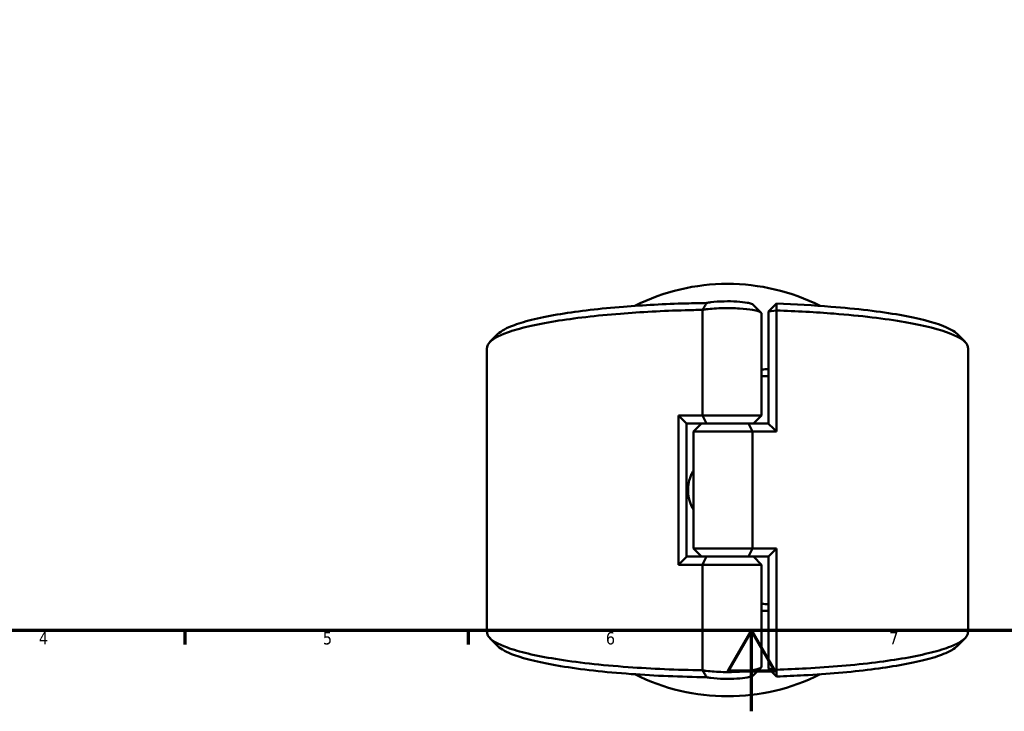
# Model space of a CAD drawing. Header units: millimetres. Extents: x 0 to 898, y 0 to 835.
# Tile 2 of 10: x 239 to 483, y 0 to 171. Entities that reach past the tile are written whole.
import ezdxf

# ---------------------------------------------------------------- set-up
doc = ezdxf.new("R2010")
doc.units = ezdxf.units.MM
doc.layers.add('Border (ANSI)', color=7, linetype='Continuous', lineweight=70)
doc.layers.add('Visible (ANSI)', color=7, linetype='Continuous', lineweight=50)
doc.styles.add('Note Text (ANSI)', font='tahoma.ttf')

# ---------------------------------------------------------------- blocks, each defined once
blk = doc.blocks.new('Borders Default Border')
at = {"layer": 'Border (ANSI)'}
for p, q in [((280.33, 20), (280.33, 16.55)), ((350.42, 20), (350.42, 16.55))]:
    blk.add_line(p, q, dxfattribs=at)
at = {"layer": 'Border (ANSI)', "flags": 128}
for points in [[(20, 20), (20, 574), (821, 574), (821, 20), (20, 20)], [(420.5, 0), (420.5, 20), (414.73, 10), (426.27, 10), (420.5, 20)]]:
    blk.add_lwpolyline(points, dxfattribs=at)
at = {"layer": 'Border (ANSI)', "char_height": 3.05, "attachment_point": 7, "style": 'Note Text (ANSI)'}
for s, insert in [('4', (244.23, 16.55)), ('5', (314.48, 16.49)), ('6', (384.49, 16.49)), ('7', (454.6, 16.55))]:
    blk.add_mtext(s, dxfattribs=dict(at, insert=insert))

msp = doc.modelspace()

# ---------------------------------------------------------------- linework, layer by layer
at = {"layer": 'Visible (ANSI)'}
for p, q in [((424.741, 98.849), (426.741, 100.81)), ((408.401, 99.265), (408.401, 73.158)), ((423.031, 73.158), (423.031, 98.343)), ((426.706, 99.131), (424.741, 98.849)), ((424.741, 98.849), (424.741, 71.128)), ((426.706, 69.158), (426.706, 99.131)), ((355.091, 19.558), (355.091, 89.858)), ((474.091, 19.558), (474.091, 89.858)), ((402.476, 73.158), (402.476, 36.258)), ((402.476, 73.158), (408.401, 73.158)), ((408.401, 73.158), (423.031, 73.158)), ((421.031, 71.158), (423.031, 73.158)), ((404.441, 71.189), (404.441, 38.228)), ((409.411, 71.158), (404.441, 71.158)), ((408.151, 71.158), (406.151, 69.158)), ((419.771, 71.158), (409.411, 71.158)), ((409.411, 71.158), (419.771, 71.158)), ((419.771, 71.158), (424.741, 71.158)), ((420.781, 69.158), (406.151, 69.158)), ((406.151, 40.258), (406.151, 69.158)), ((426.706, 69.158), (420.781, 69.158)), ((420.781, 40.258), (420.781, 69.158)), ((406.151, 40.258), (420.781, 40.258)), ((408.151, 38.258), (406.151, 40.258)), ((420.781, 40.258), (426.706, 40.258)), ((426.706, 10.285), (426.706, 40.258)), ((404.441, 38.258), (409.411, 38.258)), ((409.411, 38.258), (419.771, 38.258)), ((419.771, 38.258), (409.411, 38.258)), ((424.741, 38.258), (419.771, 38.258)), ((421.031, 38.258), (423.031, 36.258)), ((424.741, 38.289), (424.741, 10.567)), ((408.401, 36.258), (402.476, 36.258)), ((423.031, 36.258), (408.401, 36.258)), ((408.401, 36.258), (408.401, 10.151)), ((423.031, 11.073), (423.031, 36.258)), ((424.741, 10.567), (426.706, 10.285)), ((426.741, 8.606), (424.741, 10.567))]:
    msp.add_line(p, q, dxfattribs=at)
for start, end in [(63.2707, 116.7293), (243.2707, 296.7293)]:
    msp.add_arc((414.591, 54.708), 51, start, end, dxfattribs=at)
for points, knots in [([(409.419, 100.98), (407.75, 100.956), (406.088, 100.92), (399.036, 100.719), (393.773, 100.442), (385.975, 99.822), (383.209, 99.554), (377.999, 98.947), (375.555, 98.609), (370.909, 97.848), (368.735, 97.421), (364.902, 96.512), (363.243, 96.03), (359.933, 94.822), (358.564, 94.076), (357.803, 93.315)], [-3.05148, -3.05148, -3.05148, -3.05148, -2.964022, -2.964022, -2.6775194, -2.6775194, -2.5089885, -2.5089885, -2.3404576, -2.3404576, -2.1607971, -2.1607971, -1.9811367, -1.9811367, -1.7281965, -1.7281965, -1.7281965, -1.7281965]), ([(409.419, 100.98), (409.245, 100.7), (409.075, 100.417), (408.743, 99.851), (408.58, 99.565), (408.421, 99.279)], [-0.27250259, -0.27250259, -0.27250259, -0.27250259, -0.13662256, -0.13662256, 0, 0, 0, 0]), ([(420.951, 100.529), (420.865, 100.616), (420.709, 100.7), (420.489, 100.78), (420.228, 100.875), (419.876, 100.964), (418.766, 101.167), (417.892, 101.265), (415.926, 101.387), (414.829, 101.408), (412.567, 101.361), (411.413, 101.282), (410.083, 101.106), (409.726, 101.046), (409.419, 100.98)], [1.7278188, 1.7278188, 1.7278188, 1.7278188, 1.9824816, 1.9824816, 1.9824816, 2.2850436, 2.2850436, 2.7691427, 2.7691427, 3.270659, 3.270659, 3.8358654, 3.8358654, 4.0759765, 4.0759765, 4.0759765, 4.0759765]), ([(426.706, 99.131), (426.712, 99.411), (426.718, 99.691), (426.73, 100.251), (426.735, 100.531), (426.741, 100.81)], [-0.26328472, -0.26328472, -0.26328472, -0.26328472, -0.13166724, -0.13166724, 0, 0, 0, 0]), ([(471.379, 93.315), (470.718, 93.975), (469.603, 94.624), (465.519, 96.262), (461.823, 97.206), (452.388, 98.86), (446.577, 99.558), (435.905, 100.4), (431.386, 100.651), (426.741, 100.81)], [-1.4133962, -1.4133962, -1.4133962, -1.4133962, -1.1940112, -1.1940112, -0.8347845, -0.8347845, -0.4610233, -0.4610233, -0.2129992, -0.2129992, -0.2129992, -0.2129992]), ([(355.092, 89.858), (355.092, 90.211), (355.215, 90.563), (355.463, 90.913), (356.135, 91.864), (357.722, 92.798), (361.58, 94.19), (363.306, 94.688), (367.286, 95.625), (369.539, 96.065), (374.346, 96.85), (376.872, 97.199), (382.253, 97.823), (385.108, 98.1), (393.149, 98.738), (398.572, 99.024), (405.55, 99.223), (406.973, 99.255), (408.401, 99.279)], [1.5655254, 1.5655254, 1.5655254, 1.5655254, 1.6774634, 1.6774634, 1.6774634, 1.9811367, 1.9811367, 2.1607971, 2.1607971, 2.3404576, 2.3404576, 2.5089885, 2.5089885, 2.6775194, 2.6775194, 2.964022, 2.964022, 3.0368082, 3.0368082, 3.0368082, 3.0368082]), ([(408.401, 99.265), (408.694, 99.317), (409.011, 99.365), (410.558, 99.565), (412.026, 99.666), (414.893, 99.725), (416.28, 99.698), (418.785, 99.544), (419.911, 99.42), (421.371, 99.161), (421.844, 99.047), (422.206, 98.925), (422.568, 98.803), (422.818, 98.672), (423.001, 98.474), (423.031, 98.408), (423.03, 98.343)], [-3.9930707, -3.9930707, -3.9930707, -3.9930707, -3.8358654, -3.8358654, -3.270659, -3.270659, -2.7691427, -2.7691427, -2.2850436, -2.2850436, -1.9824816, -1.9824816, -1.9824816, -1.6799197, -1.6799197, -1.5336535, -1.5336535, -1.5336535, -1.5336535]), ([(426.706, 99.131), (431.629, 98.968), (436.423, 98.704), (447.549, 97.828), (453.552, 97.108), (463.319, 95.404), (467.16, 94.43), (472.049, 92.493), (473.437, 91.551), (473.909, 90.597), (474.03, 90.351), (474.091, 90.105), (474.09, 89.858)], [0.2061334, 0.2061334, 0.2061334, 0.2061334, 0.4610233, 0.4610233, 0.8347845, 0.8347845, 1.1940112, 1.1940112, 1.4977294, 1.4977294, 1.4977294, 1.5760673, 1.5760673, 1.5760673, 1.5760673]), ([(406.153, 49.852), (405.944, 50.213), (405.757, 50.589), (405.099, 52.175), (404.853, 53.481), (404.853, 55.935), (405.099, 57.241), (405.757, 58.828), (405.944, 59.204), (406.153, 59.565)], [2.45758604, 2.45758604, 2.45758604, 2.45758604, 2.57650042, 2.57650042, 2.94458817, 2.94458817, 3.31267592, 3.31267592, 3.43159031, 3.43159031, 3.43159031, 3.43159031]), ([(408.401, 10.138), (402.072, 10.243), (395.85, 10.512), (383.329, 11.417), (377.179, 12.104), (367.059, 13.756), (363.015, 14.708), (357.722, 16.619), (356.135, 17.553), (355.463, 18.503), (355.215, 18.853), (355.092, 19.206), (355.092, 19.558)], [-3.0368082, -3.0368082, -3.0368082, -3.0368082, -2.7142273, -2.7142273, -2.3404576, -2.3404576, -1.9811367, -1.9811367, -1.6774634, -1.6774634, -1.6774634, -1.5655254, -1.5655254, -1.5655254, -1.5655254]), ([(474.09, 19.558), (474.091, 19.312), (474.03, 19.065), (473.909, 18.819), (473.437, 17.866), (472.049, 16.924), (468.485, 15.511), (466.864, 15.005), (463.085, 14.047), (460.926, 13.595), (456.287, 12.785), (453.835, 12.424), (448.589, 11.77), (445.794, 11.479), (440.033, 10.983), (437.075, 10.775), (431.636, 10.475), (429.187, 10.367), (426.706, 10.285)], [-1.5760673, -1.5760673, -1.5760673, -1.5760673, -1.4977294, -1.4977294, -1.4977294, -1.1940112, -1.1940112, -1.0143978, -1.0143978, -0.8347845, -0.8347845, -0.6662728, -0.6662728, -0.4977611, -0.4977611, -0.3345939, -0.3345939, -0.2061334, -0.2061334, -0.2061334, -0.2061334]), ([(357.803, 16.101), (358.564, 15.34), (359.933, 14.595), (364.617, 12.885), (368.513, 11.961), (378.293, 10.359), (384.249, 9.692), (396.649, 8.795), (402.984, 8.529), (409.419, 8.437)], [1.7281965, 1.7281965, 1.7281965, 1.7281965, 1.9811367, 1.9811367, 2.3404576, 2.3404576, 2.7142273, 2.7142273, 3.05148, 3.05148, 3.05148, 3.05148]), ([(426.741, 8.606), (429.018, 8.684), (431.265, 8.784), (436.419, 9.069), (439.288, 9.27), (444.873, 9.752), (447.581, 10.035), (452.659, 10.669), (455.03, 11.02), (459.511, 11.805), (461.593, 12.244), (465.231, 13.173), (466.787, 13.663), (469.603, 14.793), (470.718, 15.441), (471.379, 16.101)], [0.2129992, 0.2129992, 0.2129992, 0.2129992, 0.3345939, 0.3345939, 0.4977611, 0.4977611, 0.6662728, 0.6662728, 0.8347845, 0.8347845, 1.0143978, 1.0143978, 1.1940112, 1.1940112, 1.4133962, 1.4133962, 1.4133962, 1.4133962]), ([(423.03, 11.073), (423.031, 11.008), (423.001, 10.943), (422.818, 10.744), (422.568, 10.613), (422.206, 10.491), (421.844, 10.369), (421.371, 10.256), (419.911, 9.997), (418.785, 9.873), (416.28, 9.718), (414.893, 9.691), (412.026, 9.75), (410.558, 9.851), (409.011, 10.052), (408.694, 10.1), (408.401, 10.151)], [1.5336535, 1.5336535, 1.5336535, 1.5336535, 1.6799197, 1.6799197, 1.9824816, 1.9824816, 1.9824816, 2.2850436, 2.2850436, 2.7691427, 2.7691427, 3.270659, 3.270659, 3.8358654, 3.8358654, 3.9930707, 3.9930707, 3.9930707, 3.9930707]), ([(408.421, 10.137), (408.578, 9.855), (408.739, 9.573), (409.07, 9.007), (409.243, 8.72), (409.419, 8.437)], [-0.27255075, -0.27255075, -0.27255075, -0.27255075, -0.13768979, -0.13768979, 0, 0, 0, 0]), ([(426.741, 8.606), (426.735, 8.886), (426.73, 9.166), (426.718, 9.725), (426.712, 10.005), (426.706, 10.285)], [-0.26328429, -0.26328429, -0.26328429, -0.26328429, -0.13161625, -0.13161625, 0, 0, 0, 0]), ([(409.419, 8.437), (409.726, 8.371), (410.083, 8.311), (411.413, 8.135), (412.567, 8.055), (414.829, 8.008), (415.926, 8.03), (417.892, 8.152), (418.766, 8.249), (419.876, 8.453), (420.228, 8.541), (420.489, 8.636), (420.709, 8.716), (420.865, 8.801), (420.951, 8.887)], [-4.0759765, -4.0759765, -4.0759765, -4.0759765, -3.8358654, -3.8358654, -3.270659, -3.270659, -2.7691427, -2.7691427, -2.2850436, -2.2850436, -1.9824816, -1.9824816, -1.9824816, -1.7278188, -1.7278188, -1.7278188, -1.7278188])]:
    msp.add_open_spline(points, degree=3, knots=knots, dxfattribs=at)
for points in [[(420.951, 100.529), (421.608, 99.87), (422.266, 99.213), (422.925, 98.555)], [(408.421, 99.279), (408.414, 99.275), (408.408, 99.27), (408.401, 99.265)], [(408.421, 99.279), (408.414, 99.279), (408.408, 99.279), (408.401, 99.279)], [(355.829, 91.342), (356.487, 92), (357.145, 92.657), (357.802, 93.315)], [(471.38, 93.315), (472.037, 92.657), (472.695, 92), (473.353, 91.342)], [(423.03, 82.864), (423.603, 82.882), (424.173, 82.901), (424.74, 82.921)], [(424.741, 84.601), (424.173, 84.581), (423.603, 84.563), (423.031, 84.546)], [(404.441, 71.189), (403.784, 71.84), (403.128, 72.497), (402.476, 73.158)], [(408.401, 73.158), (408.719, 72.493), (409.058, 71.815), (409.411, 71.158)], [(419.771, 71.158), (420.124, 70.502), (420.463, 69.824), (420.781, 69.158)], [(424.741, 71.128), (425.399, 70.476), (426.054, 69.819), (426.706, 69.158)], [(419.771, 38.258), (420.124, 38.915), (420.463, 39.593), (420.781, 40.258)], [(426.706, 40.258), (426.054, 39.597), (425.399, 38.94), (424.741, 38.289)], [(404.441, 38.228), (403.784, 37.576), (403.128, 36.919), (402.476, 36.258)], [(409.411, 38.258), (409.058, 37.602), (408.719, 36.924), (408.401, 36.258)], [(424.741, 26.495), (424.173, 26.516), (423.603, 26.535), (423.031, 26.552)], [(423.031, 24.871), (423.603, 24.854), (424.173, 24.836), (424.741, 24.816)], [(357.802, 16.101), (357.145, 16.759), (356.487, 17.417), (355.829, 18.075)], [(473.353, 18.075), (472.695, 17.417), (472.037, 16.759), (471.38, 16.101)], [(408.401, 10.151), (408.408, 10.147), (408.414, 10.142), (408.421, 10.137)], [(408.401, 10.138), (408.408, 10.138), (408.414, 10.137), (408.421, 10.137)], [(422.925, 10.861), (422.266, 10.204), (421.608, 9.546), (420.951, 8.887)]]:
    msp.add_open_spline(points, degree=3, dxfattribs=at)

# ---------------------------------------------------------------- block references
msp.add_blockref('Borders Default Border', (0, 0))

doc.saveas('drawing.dxf')
